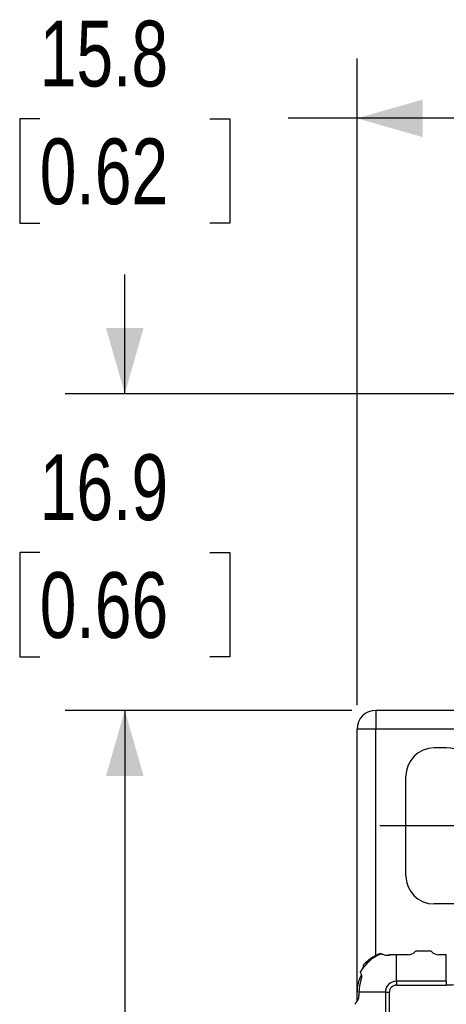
# Paper-space layout 'Catalog Drawing' of a CAD drawing. Header units: millimetres. Extents: x 79 to 211, y 38 to 184.
# Tile 3 of 11: x 79 to 101, y 118 to 170. Entities that reach past the tile are written whole.
import ezdxf

# ---------------------------------------------------------------- set-up
doc = ezdxf.new("R2010")
doc.units = ezdxf.units.MM
doc.linetypes.add('CENTERX2', pattern=[20.32, 12.7, -2.54, 2.54, -2.54])
doc.layers.add('CENTER', color=40, linetype='CENTERX2')
doc.layers.add('DIMENSIONS', color=140, linetype='Continuous')
doc.styles.add('SLDTEXTSTYLE0', font='TXT', dxfattribs={"width": 0.75})
doc.dimstyles.new('SLDDIMSTYLE0', dxfattribs={"dimtxt": 3.5, "dimasz": 3.5, "dimexe": 0, "dimexo": 0.0625, "dimgap": 0.875, "dimtad": 0, "dimtih": 1, "dimtoh": 1, "dimdec": 1, "dimrnd": 1e-09, "dimzin": 4, "dimdsep": 46, "dimtxsty": 'SLDTEXTSTYLE0', "dimsah": 1, "dimcen": 0.09, "dimadec": 0, "dimazin": 1, "dimtfac": 1, "dimtdec": 1, "dimtofl": 0, "dimtmove": 0, "dimatfit": 3, "dimfxl": 0, "dimfrac": 2, "dimtolj": 1, "dimtzin": 12, "dimarcsym": 0})
doc.dimstyles.new('SLDDIMSTYLE1', dxfattribs={"dimtxt": 3.5, "dimasz": 3.5, "dimexe": 0, "dimexo": 0.0625, "dimgap": 0.875, "dimtad": 0, "dimtih": 1, "dimtoh": 1, "dimdec": 1, "dimrnd": 1e-09, "dimzin": 12, "dimdsep": 46, "dimtxsty": 'SLDTEXTSTYLE0', "dimsah": 1, "dimcen": 0.09, "dimadec": 0, "dimazin": 3, "dimtfac": 1, "dimtdec": 1, "dimtmove": 0, "dimatfit": 0, "dimfxl": 0, "dimfrac": 2, "dimtolj": 1, "dimtzin": 12, "dimarcsym": 0})
doc.dimstyles.new('SLDDIMSTYLE2', dxfattribs={"dimtxt": 3.5, "dimasz": 3.5, "dimexe": 0, "dimexo": 0.0625, "dimgap": 0.875, "dimtad": 0, "dimtih": 1, "dimtoh": 1, "dimdec": 1, "dimrnd": 1e-09, "dimzin": 12, "dimdsep": 46, "dimtxsty": 'SLDTEXTSTYLE0', "dimsah": 1, "dimcen": 0.09, "dimadec": 0, "dimazin": 3, "dimtfac": 1, "dimtdec": 1, "dimtofl": 0, "dimtmove": 0, "dimatfit": 3, "dimfxl": 0, "dimfrac": 2, "dimtolj": 1, "dimtzin": 12, "dimarcsym": 0})

# ---------------------------------------------------------------- blocks, each defined once
blk = doc.blocks.new('_D_11')
at = {"layer": 'DIMENSIONS'}
for p, q in [((96.3, 133.157), (81.044, 133.157)), ((84.219, 133.157), (84.219, 106.451)), ((79.693, 100.131), (78.627, 100.131)), ((78.627, 100.131), (78.627, 94.574)), ((88.745, 100.131), (89.811, 100.131)), ((89.811, 100.131), (89.811, 94.574)), ((78.627, 94.574), (79.693, 94.574)), ((89.811, 94.574), (88.745, 94.574)), ((84.219, 67.157), (84.219, 93.863)), ((99.55, 67.157), (81.044, 67.157))]:
    blk.add_line(p, q, dxfattribs=at)
for points in [[(84.219, 133.157), (83.219, 129.657), (85.219, 129.657)], [(84.219, 67.157), (85.219, 70.657), (83.219, 70.657)]]:
    blk.add_solid(points, dxfattribs=at)
at = {"layer": 'DIMENSIONS', "char_height": 3.5, "attachment_point": 1, "style": 'SLDTEXTSTYLE0'}
for s, insert in [('66.0', (79.693, 105.353)), ('2.60', (79.693, 99.086))]:
    blk.add_mtext(s, dxfattribs=dict(at, insert=insert))
blk = doc.blocks.new('_D_12')
at = {"layer": 'DIMENSIONS'}
for p, q in [((84.219, 150.007), (84.219, 156.357)), ((103.86, 150.007), (81.044, 150.007)), ((79.693, 141.556), (78.627, 141.556)), ((78.627, 141.556), (78.627, 135.999)), ((88.745, 141.556), (89.811, 141.556)), ((89.811, 141.556), (89.811, 135.999)), ((78.627, 135.999), (79.693, 135.999)), ((89.811, 135.999), (88.745, 135.999)), ((96.3, 133.157), (81.044, 133.157)), ((84.219, 133.157), (84.219, 126.807))]:
    blk.add_line(p, q, dxfattribs=at)
for points in [[(84.219, 150.007), (85.219, 153.507), (83.219, 153.507)], [(84.219, 133.157), (83.219, 129.657), (85.219, 129.657)]]:
    blk.add_solid(points, dxfattribs=at)
at = {"layer": 'DIMENSIONS', "char_height": 3.5, "attachment_point": 1, "style": 'SLDTEXTSTYLE0'}
for s, insert in [('16.9', (79.693, 146.778)), ('0.66', (79.693, 140.511))]:
    blk.add_mtext(s, dxfattribs=dict(at, insert=insert))
blk = doc.blocks.new('_D_16')
at = {"layer": 'DIMENSIONS'}
for p, q in [((96.57, 133.427), (96.57, 167.833)), ((112.32, 158.467), (112.32, 167.833)), ((79.693, 164.631), (78.627, 164.631)), ((78.627, 164.631), (78.627, 159.075)), ((88.745, 164.631), (89.811, 164.631)), ((89.811, 164.631), (89.811, 159.075)), ((96.57, 164.658), (92.914, 164.658)), ((112.32, 164.658), (96.57, 164.658)), ((78.627, 159.075), (79.693, 159.075)), ((89.811, 159.075), (88.745, 159.075))]:
    blk.add_line(p, q, dxfattribs=at)
for points in [[(96.57, 164.658), (100.07, 163.658), (100.07, 165.658)], [(112.32, 164.658), (108.82, 165.658), (108.82, 163.658)]]:
    blk.add_solid(points, dxfattribs=at)
at = {"layer": 'DIMENSIONS', "char_height": 3.5, "attachment_point": 1, "style": 'SLDTEXTSTYLE0'}
for s, insert in [('15.8', (79.693, 169.854)), ('0.62', (79.693, 163.587))]:
    blk.add_mtext(s, dxfattribs=dict(at, insert=insert))
blk = doc.blocks.new('SW_CENTERMARKSYMBOL_5')
at = {"layer": 'CENTER', "color": 0}
for p, q in [((0, 2.54), (0, 4.54)), ((0, 0), (0, 2.54)), ((-2.54, 0), (-4.54, 0)), ((0, 0), (-2.54, 0)), ((0, 0), (0, -2.54)), ((0, 0), (2.54, 0)), ((2.54, 0), (4.54, 0)), ((0, -2.54), (0, -4.54))]:
    blk.add_line(p, q, dxfattribs=at)

psp = doc.layouts.new('Catalog Drawing')

# ---------------------------------------------------------------- linework, layer by layer
at = {"color": 7, "linetype": 'Continuous', "lineweight": 25}
for p, q in [((97.57, 133.157), (97.57, 132.157)), ((102.041, 133.157), (97.57, 133.157)), ((97.57, 132.157), (96.57, 132.157)), ((96.57, 118.157), (96.57, 132.157)), ((110.32, 132.157), (97.57, 132.157)), ((97.57, 120.117), (97.57, 132.157)), ((101.32, 131.157), (100.67, 131.157)), ((99.17, 124.357), (99.17, 129.657)), ((101.97, 122.857), (100.67, 122.857)), ((98.67, 120.157), (98.57, 120.157)), ((98.67, 118.745), (98.67, 120.157)), ((99.293, 120.157), (98.67, 120.157)), ((99.647, 120.304), (99.671, 120.328)), ((99.742, 120.357), (100.459, 120.357)), ((100.53, 120.328), (100.554, 120.304)), ((101.32, 120.157), (100.907, 120.157)), ((101.32, 118.745), (101.32, 120.157)), ((96.893, 119.525), (96.898, 119.495)), ((96.903, 119.467), (96.898, 119.495)), ((98.67, 118.745), (98.67, 118.533)), ((101.32, 118.745), (98.67, 118.745)), ((98.67, 118.533), (101.32, 118.533)), ((101.32, 118.745), (101.32, 118.533)), ((96.57, 117.664), (96.57, 118.157)), ((96.67, 118.157), (96.67, 117.964)), ((98.082, 118.157), (96.67, 118.157)), ((98.082, 118.157), (98.295, 118.157)), ((98.082, 118.157), (98.082, 80.853)), ((98.295, 80.853), (98.295, 118.157)), ((96.524, 117.611), (96.5, 117.587))]:
    psp.add_line(p, q, dxfattribs=at)
for centre, radius, start, end in [((97.57, 132.157), 1, 90, 180), ((100.67, 129.657), 1.5, 90, 180), ((101.32, 129.007), 2.15, 0, 90), ((100.67, 124.357), 1.5, 180, 270), ((98.67, 118.157), 2.2, 112.4165, 149.5835), ((98.57, 118.157), 2.2, 111.2579, 138.7421), ((97.809, 120.114), 0.1, 60, 111.2579), ((98.57, 118.157), 2, 90, 100.032), ((98.67, 118.157), 2, 90, 101.2157), ((99.293, 120.657), 0.5, 270, 315), ((99.742, 120.257), 0.1, 90, 135), ((100.459, 120.257), 0.1, 45, 90), ((100.907, 120.657), 0.5, 225, 270), ((96.992, 119.542), 0.1, 138.7421, 190), ((98.57, 118.157), 2, 152.6995, 180), ((98.67, 118.157), 2, 160.7843, 180), ((98.67, 118.157), 0.588, 90, 180), ((96.17, 117.964), 0.5, 315, 0), ((96.57, 117.516), 0.1, 135, 180)]:
    psp.add_arc(centre, radius, start, end, dxfattribs=at)
for points, knots in [([(107.945, 125.157), (107.945, 123.401), (107.247, 121.716), (104.762, 119.231), (103.077, 118.533), (101.32, 118.533)], [0, 0, 0, 0, 0.5, 0.5, 1, 1, 1, 1]), ([(97.831, 120.191), (97.84, 120.195), (97.849, 120.197), (97.857, 120.198), (97.866, 120.199), (97.874, 120.199), (97.882, 120.198), (97.893, 120.196), (97.904, 120.193), (97.913, 120.189), (97.916, 120.187), (97.919, 120.186), (97.922, 120.184)], [0, 0, 0, 0, 0.000026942, 0.000026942, 0.000026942, 0.0000536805, 0.0000536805, 0.0000536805, 0.0000908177, 0.0000908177, 0.0000908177, 0.0001036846, 0.0001036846, 0.0001036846, 0.0001036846]), ([(98.281, 120.119), (98.213, 120.106), (98.144, 120.107), (98.022, 120.133), (97.968, 120.155), (97.922, 120.184)], [0, 0, 0, 0, 0.5, 0.5, 1, 1, 1, 1]), ([(96.768, 119.181), (96.764, 119.19), (96.761, 119.201), (96.76, 119.213), (96.759, 119.221), (96.759, 119.231), (96.761, 119.24), (96.763, 119.248), (96.766, 119.256), (96.769, 119.264), (96.77, 119.266), (96.772, 119.269), (96.773, 119.271)], [0, 0, 0, 0, 0.0000400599, 0.0000400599, 0.0000400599, 0.0000700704, 0.0000700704, 0.0000700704, 0.0000954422, 0.0000954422, 0.0000954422, 0.0001036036, 0.0001036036, 0.0001036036, 0.0001036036]), ([(96.768, 119.181), (96.79, 119.131), (96.805, 119.075), (96.813, 118.95), (96.805, 118.882), (96.782, 118.816)], [0, 0, 0, 0, 0.5, 0.5, 1, 1, 1, 1]), ([(98.67, 118.533), (98.571, 118.533), (98.475, 118.494), (98.334, 118.353), (98.295, 118.257), (98.295, 118.157)], [0, 0, 0, 0, 0.5, 0.5, 1, 1, 1, 1])]:
    psp.add_open_spline(points, degree=3, knots=knots, dxfattribs=at)

# ---------------------------------------------------------------- block references
at = {"layer": 'CENTER'}
psp.add_blockref('SW_CENTERMARKSYMBOL_5', (102.32, 127.007), dxfattribs=at)

# ---------------------------------------------------------------- dimensions: what is measured, and where the dimension line sits
at = {"layer": 'DIMENSIONS'}
dim = psp.add_linear_dim(base=(96.570323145, 164.658041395), p1=(112.320323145, 157.197375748), p2=(96.570323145, 132.157375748), dimstyle='SLDDIMSTYLE2', dxfattribs=at)
dim.commit()
dim.dimension.update_dxf_attribs({"geometry": '_D_16', "text_midpoint": (84.219148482, 164.658041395), "dimtype": 160})
for base, p1, p2, dimstyle, picture, middle in [((84.219148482, 150.007375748), (97.570323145, 133.157375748), (105.130323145, 150.007375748), 'SLDDIMSTYLE1', '_D_12', (84.219148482, 141.582375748)), ((84.219, 133.157), (100.82, 67.157), (97.57, 133.157), 'SLDDIMSTYLE0', '_D_11', (84.219, 100.157))]:
    dim = psp.add_linear_dim(base=base, p1=p1, p2=p2, angle=90, dimstyle=dimstyle, dxfattribs=at)
    dim.commit()
    dim.dimension.update_dxf_attribs({"geometry": picture, "text_midpoint": middle, "dimtype": 160})

doc.saveas('drawing.dxf')
